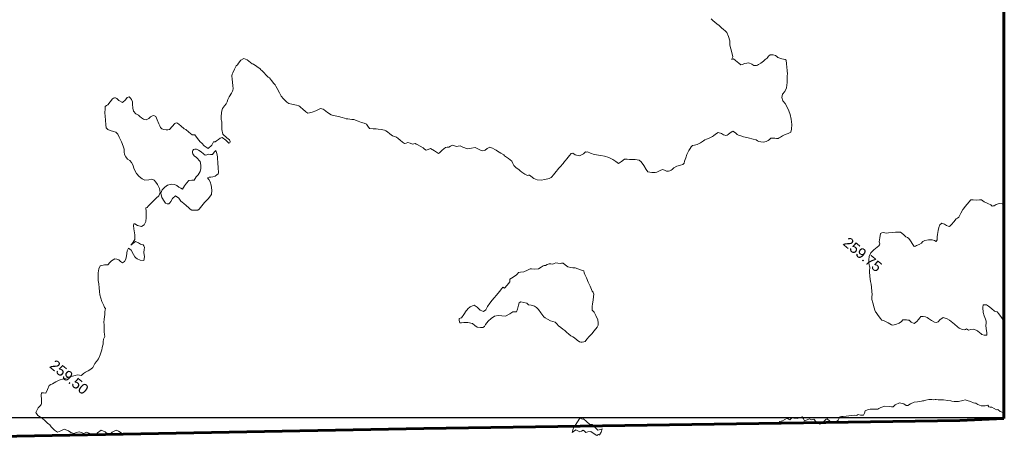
# Model space of a CAD drawing. Header units: millimetres. Extents: x -1567 to 968, y -503 to 481.
# Tile 6 of 49: x -1210 to -1163, y -69 to -49. Entities that reach past the tile are written whole.
import ezdxf

# ---------------------------------------------------------------- set-up
doc = ezdxf.new("R2010")
doc.units = ezdxf.units.MM
doc.layers.get('0').update_dxf_attribs({"lineweight": 0})
doc.layers.add('C-TOPO', color=7, linetype='Continuous')
doc.layers.add('C-TOPO-TEXT', color=7, linetype='Continuous')
doc.styles.get("Standard").update_dxf_attribs({"font": 'arial.ttf'})

# ---------------------------------------------------------------- blocks, each defined once
blk = doc.blocks.new('FXNHM')
at = {"layer": 'C-TOPO', "color": 35, "linetype": 'Continuous', "lineweight": 0, "flags": 128}
for points in [[(-964.004, -58.256), (-964.114, -58.26), (-964.257, -58.269), (-964.371, -58.321), (-964.459, -58.515), (-964.478, -58.654), (-964.523, -58.686), (-964.572, -58.714), (-964.718, -58.711), (-964.92, -58.772), (-964.982, -58.977), (-964.978, -59.119), (-965.012, -59.179), (-965.198, -59.23), (-965.399, -59.293), (-965.438, -59.361), (-965.478, -59.429), (-965.573, -59.46), (-965.688, -59.504), (-965.77, -59.619), (-965.825, -59.714), (-965.88, -59.742), (-965.929, -59.763), (-965.978, -59.782), (-966.113, -59.792), (-966.327, -59.865), (-966.402, -60.028), (-966.478, -60.175), (-966.655, -60.196), (-966.87, -60.169), (-966.978, -60.148), (-967.045, -60.147), (-967.12, -60.144), (-967.287, -60.136), (-967.478, -60.129), (-967.711, -60.155), (-967.882, -60.117), (-967.933, -59.883), (-967.912, -59.714), (-967.923, -59.658), (-967.947, -59.611), (-967.978, -59.556), (-968.06, -59.47), (-968.201, -59.317), (-968.272, -59.214), (-968.186, -59.159), (-968.091, -59.1), (-968.146, -58.905), (-968.211, -58.714), (-968.18, -58.633), (-968.139, -58.553), (-968.067, -58.37), (-968.005, -58.214), (-967.978, -58.167), (-967.914, -58.073), (-967.783, -57.88), (-967.667, -57.714), (-967.554, -57.552), (-967.478, -57.454), (-967.4, -57.404), (-967.333, -57.359), (-967.316, -57.288), (-967.305, -57.214), (-967.268, -57.114), (-967.217, -56.974), (-967.175, -56.836), (-967.15, -56.714), (-967.168, -56.607), (-967.192, -56.499), (-967.192, -56.373), (-967.2, -56.214), (-967.257, -56.022), (-967.314, -55.878), (-967.359, -55.794), (-967.404, -55.714), (-967.44, -55.631), (-967.478, -55.55), (-967.553, -55.447), (-967.619, -55.354), (-967.634, -55.283), (-967.65, -55.214), (-967.721, -55.145), (-967.818, -55.054), (-967.904, -54.945), (-967.978, -54.849), (-968.046, -54.782), (-968.113, -54.714), (-968.2, -54.59), (-968.329, -54.398), (-968.399, -54.293), (-968.445, -54.214), (-968.478, -54.146), (-968.546, -54.146), (-968.637, -54.101), (-968.82, -54.007), (-968.978, -53.915), (-969.102, -53.82), (-969.217, -53.714), (-969.343, -53.593), (-969.478, -53.457), (-969.606, -53.34), (-969.721, -53.214), (-969.831, -53.066), (-969.939, -52.892), (-969.978, -52.736), (-969.858, -52.577), (-969.728, -52.464), (-969.715, -52.328), (-969.717, -52.214), (-969.691, -52.122), (-969.651, -52.041), (-969.572, -51.99), (-969.478, -51.954), (-969.359, -51.958), (-969.248, -51.944), (-969.224, -51.84), (-969.237, -51.714), (-969.317, -51.575), (-969.438, -51.373), (-969.464, -51.228), (-969.315, -51.226), (-969.102, -51.307), (-968.978, -51.36), (-968.904, -51.364), (-968.831, -51.36), (-968.675, -51.318), (-968.524, -51.214), (-968.625, -51.055), (-968.774, -50.917), (-968.853, -50.795), (-968.903, -50.714), (-968.978, -50.662), (-969.03, -50.662), (-969.085, -50.685), (-969.156, -50.714), (-969.276, -50.722), (-969.422, -50.769), (-969.461, -50.926), (-969.478, -51.036), (-969.479, -50.918), (-969.498, -50.714), (-969.645, -50.541), (-969.863, -50.344), (-969.978, -50.245), (-970.022, -50.17), (-969.978, -50.134), (-969.84, -50.118), (-969.655, -50.037), (-969.614, -49.889), (-969.655, -49.714), (-969.755, -49.552), (-969.899, -49.38), (-969.978, -49.293), (-970.022, -49.25), (-970.058, -49.214), (-970.034, -49.158), (-970.026, -49.084), (-970.01, -48.915), (-969.998, -48.714), (-969.976, -48.533), (-969.96, -48.373), (-970.008, -48.214), (-970.157, -48.076), (-970.345, -47.989), (-970.478, -47.95), (-970.604, -47.94), (-970.724, -47.968), (-970.815, -48.082), (-970.948, -48.214), (-971.088, -48.254), (-971.26, -48.26), (-971.461, -48.231), (-971.674, -48.145), (-971.858, -48.033), (-971.978, -47.968), (-972.1, -47.965), (-972.224, -47.968), (-972.354, -47.943), (-972.478, -47.895), (-972.568, -47.808), (-972.654, -47.714), (-972.786, -47.627), (-972.978, -47.521), (-973.205, -47.41), (-973.34, -47.352), (-973.409, -47.342), (-973.478, -47.34), (-973.589, -47.392), (-973.737, -47.455), (-973.861, -47.479), (-973.978, -47.47), (-974.083, -47.374), (-974.22, -47.214), (-974.361, -47.076), (-974.478, -46.955), (-974.591, -46.81), (-974.651, -46.714), (-974.638, -46.644), (-974.618, -46.573), (-974.622, -46.389), (-974.626, -46.214), (-974.607, -46.16), (-974.582, -46.11), (-974.532, -46.085), (-974.478, -46.065), (-974.333, -46.085), (-974.142, -46.049), (-974.107, -45.857), (-974.126, -45.714), (-974.094, -45.669), (-974.06, -45.632), (-973.978, -45.628), (-973.899, -45.66), (-973.791, -45.714), (-973.714, -45.799), (-973.597, -45.933), (-973.478, -46.027), (-973.302, -46.041), (-973.17, -46.021), (-973.074, -46.023), (-972.978, -46.021), (-972.858, -46.006), (-972.735, -45.957), (-972.687, -45.826), (-972.67, -45.714), (-972.644, -45.643), (-972.612, -45.58), (-972.548, -45.551), (-972.478, -45.537), (-972.327, -45.616), (-972.157, -45.714), (-972.054, -45.769), (-971.978, -45.808), (-971.884, -45.808), (-971.796, -45.767), (-971.697, -45.714), (-971.636, -45.664), (-971.585, -45.607), (-971.571, -45.402), (-971.565, -45.214), (-971.538, -45.153), (-971.478, -45.127), (-971.275, -45.125), (-971.068, -45.123), (-970.978, -45.101), (-970.787, -45.105), (-970.587, -45.104), (-970.533, -45.064), (-970.478, -45.025), (-970.27, -45.072), (-970.069, -45.123), (-969.978, -45.116), (-969.806, -45.149), (-969.576, -45.116), (-969.543, -44.883), (-969.576, -44.714), (-969.53, -44.661), (-969.509, -44.582), (-969.478, -44.471), (-969.448, -44.37), (-969.403, -44.288), (-969.179, -44.28), (-968.978, -44.288), (-968.942, -44.25), (-968.978, -44.191), (-969.053, -44.139), (-969.21, -44.163), (-969.478, -44.139), (-969.65, -44), (-969.806, -43.813), (-969.88, -43.714), (-969.93, -43.687), (-969.978, -43.659), (-970.052, -43.562), (-970.184, -43.373), (-970.271, -43.214), (-970.279, -43.051), (-970.271, -42.921), (-970.303, -42.817), (-970.34, -42.714), (-970.37, -42.572), (-970.409, -42.371), (-970.431, -42.261), (-970.453, -42.211), (-970.478, -42.162), (-970.595, -42.046), (-970.806, -41.838), (-970.927, -41.714), (-970.955, -41.645), (-970.978, -41.573), (-971.029, -41.385), (-971.072, -41.214), (-971.048, -41.144), (-971.061, -41.053), (-971.068, -40.871), (-971.013, -40.714), (-970.844, -40.653), (-970.636, -40.651), (-970.532, -40.66), (-970.478, -40.625), (-970.289, -40.613), (-970.09, -40.601), (-970.034, -40.601), (-969.978, -40.601), (-969.858, -40.616), (-969.65, -40.641), (-969.537, -40.654), (-969.478, -40.637), (-969.314, -40.672), (-969.13, -40.714), (-969.054, -40.73), (-968.978, -40.748), (-968.859, -40.799), (-968.649, -40.887), (-968.478, -40.951), (-968.318, -40.985), (-968.192, -41), (-968.084, -41.007), (-967.978, -41), (-967.838, -40.933), (-967.637, -40.825), (-967.533, -40.768), (-967.478, -40.778), (-967.414, -40.778), (-967.3, -40.779), (-967.093, -40.78), (-966.978, -40.778), (-966.924, -40.714), (-966.852, -40.598), (-966.757, -40.435), (-966.7, -40.305), (-966.658, -40.214), (-966.591, -40.18), (-966.533, -40.159), (-966.478, -40.157), (-966.276, -40.142), (-966.067, -40.124), (-965.978, -40.085), (-965.889, -40.032), (-965.743, -39.949), (-965.581, -39.877), (-965.478, -39.835), (-965.391, -39.801), (-965.329, -39.762), (-965.252, -39.714), (-965.163, -39.656), (-965.086, -39.606), (-965.032, -39.583), (-964.978, -39.562), (-964.873, -39.527), (-964.718, -39.474), (-964.596, -39.419), (-964.478, -39.383), (-964.358, -39.42), (-964.242, -39.45), (-964.087, -39.351), (-963.978, -39.258), (-963.902, -39.214), (-963.778, -39.137), (-963.636, -39.055), (-963.558, -39.037), (-963.478, -39.025), (-963.329, -39.027), (-963.167, -39.025), (-963.073, -38.989), (-962.978, -38.953), (-962.869, -38.947), (-962.745, -38.946), (-962.595, -38.947), (-962.478, -38.937), (-962.434, -38.872), (-962.391, -38.801), (-962.281, -38.755), (-962.176, -38.714), (-962.126, -38.659), (-962.082, -38.61), (-962.031, -38.598), (-961.978, -38.589), (-961.833, -38.559), (-961.665, -38.527), (-961.567, -38.533), (-961.478, -38.527), (-961.431, -38.43), (-961.37, -38.322), (-961.156, -38.285), (-960.978, -38.275), (-960.926, -38.265), (-960.91, -38.214), (-960.888, -38.036), (-960.855, -37.837), (-960.799, -37.775), (-960.74, -37.714), (-960.705, -37.624), (-960.66, -37.532), (-960.567, -37.487), (-960.478, -37.452), (-960.421, -37.389), (-960.364, -37.328), (-960.219, -37.296), (-959.999, -37.214), (-959.862, -37.062), (-959.758, -36.934), (-959.59, -36.883), (-959.478, -36.868), (-959.428, -36.842), (-959.379, -36.813), (-959.339, -36.766), (-959.302, -36.714), (-959.28, -36.603), (-959.225, -36.467), (-959.094, -36.417), (-958.978, -36.401), (-958.898, -36.386), (-958.818, -36.374), (-958.642, -36.35), (-958.478, -36.329), (-958.418, -36.331), (-958.358, -36.333), (-958.185, -36.317), (-957.978, -36.311), (-957.878, -36.362), (-957.778, -36.414), (-957.623, -36.418), (-957.478, -36.41), (-957.38, -36.412), (-957.281, -36.41), (-957.115, -36.385), (-956.978, -36.359), (-956.943, -36.321), (-956.908, -36.284), (-956.822, -36.281), (-956.648, -36.271), (-956.478, -36.228), (-956.329, -36.116), (-956.216, -35.975), (-956.09, -35.807), (-956.03, -35.714), (-956.03, -35.662), (-956.031, -35.545), (-956.034, -35.331), (-956.035, -35.214), (-956.034, -35.158), (-956.033, -35.041), (-956.03, -34.829), (-956.029, -34.714), (-956.029, -34.663), (-956.029, -34.547), (-956.03, -34.333), (-956.029, -34.214), (-955.978, -34.15), (-955.845, -34.133), (-955.646, -34.046), (-955.562, -33.844), (-955.548, -33.714), (-955.498, -33.694), (-955.478, -33.644), (-955.329, -33.602), (-955.146, -33.546), (-955.061, -33.492), (-954.978, -33.436), (-954.883, -33.381), (-954.718, -33.294), (-954.523, -33.214), (-954.317, -33.164), (-954.14, -33.14), (-954.059, -33.132), (-953.978, -33.132), (-953.94, -32.97), (-953.896, -32.796), (-953.844, -32.753), (-953.787, -32.714), (-953.699, -32.653), (-953.605, -32.587), (-953.542, -32.534), (-953.478, -32.482), (-953.404, -32.424), (-953.318, -32.374), (-953.187, -32.386), (-952.978, -32.434), (-952.775, -32.504), (-952.648, -32.544), (-952.558, -32.503), (-952.478, -32.45), (-952.407, -32.399), (-952.345, -32.347), (-952.307, -32.282), (-952.272, -32.214), (-952.232, -32.119), (-952.172, -32.019), (-952.072, -31.979), (-951.978, -31.951), (-951.91, -31.892), (-951.857, -31.835), (-951.836, -31.775), (-951.818, -31.714), (-951.797, -31.605), (-951.747, -31.444), (-951.645, -31.299), (-951.573, -31.214), (-951.576, -31.116), (-951.609, -31.036), (-951.675, -30.876), (-951.733, -30.714), (-951.78, -30.517), (-951.8, -30.392), (-951.807, -30.301), (-951.8, -30.214), (-951.737, -30.132), (-951.657, -30.034), (-951.589, -29.866), (-951.536, -29.714), (-951.508, -29.629), (-951.478, -29.545), (-951.416, -29.432), (-951.359, -29.333), (-951.334, -29.274), (-951.312, -29.214), (-951.297, -29.097), (-951.242, -28.95), (-951.094, -28.89), (-950.978, -28.872), (-950.921, -28.85), (-950.868, -28.824), (-950.841, -28.771), (-950.819, -28.714), (-950.801, -28.592), (-950.742, -28.45), (-950.604, -28.432), (-950.478, -28.444), (-950.392, -28.417), (-950.307, -28.384), (-950.183, -28.325), (-949.978, -28.227), (-949.757, -28.125), (-949.625, -28.067), (-949.551, -28.051), (-949.478, -28.034), (-949.384, -27.991), (-949.273, -27.919), (-949.201, -27.809), (-949.158, -27.714), (-949.147, -27.635), (-949.133, -27.559), (-949.059, -27.488), (-948.978, -27.424), (-948.914, -27.378), (-948.859, -27.333), (-948.834, -27.275), (-948.812, -27.214), (-948.775, -27.117), (-948.716, -26.976), (-948.631, -26.851), (-948.58, -26.714), (-948.639, -26.585), (-948.778, -26.413), (-948.963, -26.229), (-949.139, -26.087), (-949.296, -25.991), (-949.478, -25.899), (-949.669, -25.838), (-949.83, -25.806), (-949.972, -25.714), (-950.043, -25.562), (-950.052, -25.4), (-950.097, -25.214), (-950.229, -25.004), (-950.374, -24.826), (-950.444, -24.748), (-950.478, -24.685), (-950.601, -24.561), (-950.826, -24.335), (-950.949, -24.214), (-951.007, -24.214), (-951.158, -24.287), (-951.328, -24.363), (-951.403, -24.363), (-951.478, -24.363), (-951.589, -24.411), (-951.702, -24.49), (-951.717, -24.596), (-951.716, -24.714), (-951.735, -24.824), (-951.759, -24.933), (-951.799, -25.092), (-951.832, -25.214), (-951.858, -25.26), (-951.886, -25.305), (-951.93, -25.345), (-951.978, -25.383), (-952.089, -25.398), (-952.246, -25.445), (-952.372, -25.598), (-952.441, -25.714), (-952.478, -25.761), (-952.595, -25.761), (-952.811, -25.759), (-952.931, -25.761), (-952.978, -25.839), (-952.993, -25.782), (-953.012, -25.714), (-953.128, -25.627), (-953.34, -25.475), (-953.478, -25.373), (-953.55, -25.292), (-953.622, -25.214), (-953.795, -25.094), (-953.978, -24.991), (-954.088, -24.984), (-954.201, -24.991), (-954.328, -24.987), (-954.478, -24.983), (-954.623, -24.983), (-954.748, -24.983), (-954.863, -24.984), (-954.978, -24.983)], [(-934.93, -27.166), (-934.978, -27.166), (-935.039, -27.152), (-935.15, -27.121), (-935.355, -27.064), (-935.478, -27.034), (-935.541, -27.06), (-935.603, -27.088), (-935.794, -27.096), (-935.978, -27.099), (-936.033, -27.1), (-936.087, -27.105), (-936.155, -27.151), (-936.214, -27.214), (-936.142, -27.323), (-935.978, -27.491), (-935.838, -27.585), (-935.697, -27.661), (-935.607, -27.714), (-935.541, -27.798), (-935.478, -27.887), (-935.374, -27.982), (-935.224, -28.119), (-935.151, -28.214), (-935.25, -28.289), (-935.358, -28.334), (-935.418, -28.335), (-935.478, -28.334), (-935.624, -28.341), (-935.813, -28.379), (-935.918, -28.496), (-935.978, -28.587), (-936.037, -28.592), (-936.094, -28.597), (-936.122, -28.654), (-936.151, -28.714), (-936.274, -28.761), (-936.392, -28.8), (-936.478, -28.802), (-936.684, -28.802), (-936.889, -28.802), (-936.978, -28.802), (-937.112, -28.815), (-937.298, -28.893), (-937.353, -29.083), (-937.352, -29.214), (-937.406, -29.286), (-937.478, -29.34), (-937.637, -29.358), (-937.815, -29.377), (-937.898, -29.388), (-937.978, -29.406), (-938.072, -29.466), (-938.153, -29.539), (-938.158, -29.623), (-938.153, -29.714), (-938.148, -29.85), (-938.188, -30.004), (-938.349, -30.042), (-938.478, -30.039), (-938.533, -30.07), (-938.586, -30.106), (-938.649, -30.153), (-938.712, -30.214), (-938.725, -30.316), (-938.744, -30.447), (-938.841, -30.604), (-938.921, -30.714), (-938.978, -30.745), (-939.169, -30.782), (-939.369, -30.822), (-939.424, -30.848), (-939.478, -30.871), (-939.602, -30.844), (-939.814, -30.792), (-939.928, -30.764), (-939.978, -30.756), (-940.039, -30.714), (-940.143, -30.644), (-940.341, -30.508), (-940.478, -30.406), (-940.554, -30.312), (-940.626, -30.214), (-940.728, -30.108), (-940.872, -29.963), (-940.978, -29.862), (-941.075, -29.788), (-941.17, -29.714), (-941.273, -29.608), (-941.406, -29.463), (-941.478, -29.382), (-941.51, -29.328), (-941.542, -29.277), (-941.589, -29.245), (-941.638, -29.214), (-941.71, -29.146), (-941.804, -29.04), (-941.885, -28.909), (-941.948, -28.714), (-941.932, -28.52), (-941.884, -28.316), (-941.856, -28.214), (-941.865, -28.163), (-941.88, -28.115), (-941.928, -28.089), (-941.978, -28.063), (-942.078, -27.893), (-942.169, -27.714), (-942.142, -27.649), (-942.102, -27.59), (-942.041, -27.558), (-941.978, -27.527), (-941.901, -27.452), (-941.767, -27.316), (-941.664, -27.214), (-941.576, -27.123), (-941.478, -27.054), (-941.294, -27.045), (-941.138, -27.054), (-941.058, -27.039), (-940.978, -27.027), (-940.85, -27.065), (-940.644, -27.131), (-940.529, -27.163), (-940.501, -27.112), (-940.478, -27.053), (-940.424, -26.935), (-940.373, -26.819), (-940.373, -26.766), (-940.373, -26.714), (-940.32, -26.618), (-940.214, -26.477), (-940.072, -26.372), (-939.978, -26.319), (-939.885, -26.307), (-939.904, -26.214), (-939.938, -26.164), (-939.978, -26.108), (-940.04, -26.015), (-940.145, -25.846), (-940.214, -25.714), (-940.244, -25.58), (-940.227, -25.465), (-940.098, -25.418), (-939.978, -25.404), (-939.908, -25.376), (-939.848, -25.344), (-939.832, -25.281), (-939.825, -25.214), (-939.83, -25.039), (-939.832, -24.859), (-939.805, -24.786), (-939.78, -24.714), (-939.827, -24.508), (-939.876, -24.316), (-939.877, -24.265), (-939.876, -24.214), (-939.876, -24.015), (-939.876, -23.816), (-939.875, -23.764), (-939.871, -23.714), (-939.779, -23.64), (-939.651, -23.54), (-939.555, -23.452), (-939.478, -23.389), (-939.4, -23.378), (-939.32, -23.372), (-939.14, -23.33), (-938.978, -23.292), (-938.894, -23.297), (-938.863, -23.259), (-938.831, -23.214), (-938.795, -23.113), (-938.717, -22.974), (-938.594, -22.896), (-938.517, -22.872)], [(-940.133, -37.808), (-940.15, -37.714), (-940.118, -37.661), (-940.082, -37.61), (-940.033, -37.488), (-939.978, -37.37), (-939.908, -37.361), (-939.841, -37.351), (-939.833, -37.284), (-939.825, -37.214), (-939.735, -37.162), (-939.61, -37.082), (-939.541, -36.959), (-939.478, -36.866), (-939.369, -36.899), (-939.261, -36.931), (-939.191, -36.82), (-939.145, -36.714), (-939.076, -36.692), (-939.015, -36.677), (-938.978, -36.596), (-938.822, -36.625), (-938.596, -36.596), (-938.523, -36.375), (-938.524, -36.214), (-938.478, -36.175), (-938.31, -36.18), (-938.081, -36.111), (-938.052, -35.885), (-938.081, -35.714), (-938.034, -35.653), (-937.978, -35.596), (-937.871, -35.488), (-937.693, -35.31), (-937.596, -35.214), (-937.522, -35.169), (-937.501, -35.124), (-937.478, -35.076), (-937.375, -35.017), (-937.265, -34.927), (-937.294, -34.823), (-937.33, -34.714), (-937.277, -34.61), (-937.188, -34.504), (-937.064, -34.393), (-936.978, -34.325), (-936.921, -34.271), (-936.892, -34.214), (-936.848, -34.112), (-936.745, -33.947), (-936.583, -33.826), (-936.478, -33.768), (-936.427, -33.714), (-936.408, -33.579), (-936.318, -33.374), (-936.113, -33.283), (-935.978, -33.264), (-935.916, -33.214), (-935.871, -33.084), (-935.791, -32.901), (-935.679, -32.781), (-935.601, -32.714), (-935.553, -32.639), (-935.517, -32.599), (-935.478, -32.557), (-935.42, -32.477), (-935.328, -32.363), (-935.215, -32.272), (-935.135, -32.214), (-935.095, -32.172), (-935.058, -32.134), (-934.978, -32.087), (-934.899, -32.022), (-934.77, -31.922), (-934.597, -31.811), (-934.478, -31.739), (-934.425, -31.714), (-934.332, -31.652), (-934.172, -31.52), (-934.044, -31.362), (-933.978, -31.267), (-933.933, -31.239), (-933.885, -31.214), (-933.733, -31.163), (-933.58, -31.112), (-933.529, -31.085), (-933.478, -31.058), (-933.368, -31.04), (-933.203, -30.989), (-933.06, -30.861), (-932.978, -30.77), (-932.892, -30.8), (-932.837, -30.76), (-932.769, -30.714), (-932.635, -30.691), (-932.518, -30.674), (-932.478, -30.616), (-932.34, -30.617), (-932.153, -30.558)]]:
    blk.add_lwpolyline(points, dxfattribs=at)
for points in [[(-950.978, -38.661), (-950.988, -38.657), (-951.025, -38.647), (-951.053, -38.639), (-951.125, -38.605), (-951.286, -38.528), (-951.478, -38.434), (-951.669, -38.337), (-951.83, -38.253), (-951.903, -38.214), (-951.978, -38.153), (-952.049, -38.178), (-952.141, -38.214), (-952.274, -38.26), (-952.389, -38.302), (-952.434, -38.337), (-952.478, -38.372), (-952.562, -38.431), (-952.694, -38.498), (-952.855, -38.502), (-952.978, -38.498), (-953.034, -38.548), (-953.088, -38.604), (-953.178, -38.657), (-953.265, -38.714), (-953.301, -38.784), (-953.337, -38.855), (-953.405, -38.905), (-953.478, -38.96), (-953.529, -39.049), (-953.566, -39.125), (-953.603, -39.169), (-953.639, -39.214), (-953.663, -39.32), (-953.72, -39.471), (-953.867, -39.599), (-953.978, -39.671), (-954.028, -39.714), (-954.081, -39.844), (-954.167, -40.025), (-954.269, -40.138), (-954.342, -40.214), (-954.341, -40.283), (-954.337, -40.355), (-954.398, -40.537), (-954.454, -40.714), (-954.416, -40.765), (-954.375, -40.817), (-954.371, -41.02), (-954.375, -41.214), (-954.466, -41.226), (-954.468, -41.307), (-954.467, -41.492), (-954.466, -41.714), (-954.469, -41.89), (-954.473, -42.033), (-954.473, -42.214), (-954.441, -42.414), (-954.407, -42.578), (-954.448, -42.714), (-954.609, -42.767), (-954.818, -42.751), (-954.978, -42.774), (-955.076, -42.956), (-955.1, -43.092), (-955.101, -43.153), (-955.1, -43.214), (-955.081, -43.422), (-955.066, -43.626), (-955.095, -43.67), (-955.12, -43.714), (-955.063, -43.79), (-954.978, -43.858), (-954.908, -43.799), (-954.833, -43.714), (-954.675, -43.601), (-954.478, -43.493), (-954.339, -43.493), (-954.202, -43.49), (-954.058, -43.395), (-953.978, -43.319), (-953.956, -43.236), (-953.964, -43.137), (-953.972, -42.933), (-953.954, -42.737), (-953.892, -42.558), (-953.782, -42.41), (-953.628, -42.314), (-953.483, -42.214), (-953.396, -41.993), (-953.358, -41.834), (-953.28, -41.774), (-953.215, -41.714), (-953.257, -41.592), (-953.345, -41.403), (-953.393, -41.298), (-953.359, -41.214), (-953.237, -41.149), (-953.104, -41.087), (-953.041, -41.091), (-952.978, -41.094), (-952.877, -41.033), (-952.731, -40.961), (-952.606, -40.953), (-952.478, -40.969), (-952.286, -41.017), (-952.133, -41.059), (-952.056, -41.064), (-951.978, -41.064), (-951.839, -41.046), (-951.677, -41.015), (-951.578, -40.961), (-951.478, -40.915), (-951.364, -40.929), (-951.238, -40.954), (-951.104, -40.949), (-950.978, -40.94), (-950.865, -40.939), (-950.752, -40.94), (-950.609, -40.941), (-950.478, -40.94), (-950.38, -40.925), (-950.281, -40.91), (-950.119, -40.909), (-949.978, -40.906), (-949.921, -40.869), (-949.867, -40.825), (-949.823, -40.771), (-949.786, -40.714), (-949.782, -40.573), (-949.781, -40.41), (-949.773, -40.312), (-949.765, -40.214), (-949.765, -40.07), (-949.77, -39.922), (-949.774, -39.815), (-949.793, -39.714), (-949.867, -39.622), (-949.978, -39.529), (-950.175, -39.424), (-950.337, -39.355), (-950.409, -39.357), (-950.478, -39.355), (-950.529, -39.293), (-950.58, -39.214), (-950.65, -39.101), (-950.745, -38.947), (-950.843, -38.8), (-950.903, -38.714), (-950.978, -38.661)], [(-946.451, -43.74), (-946.444, -43.736), (-946.414, -43.724), (-946.394, -43.714), (-946.424, -43.565), (-946.478, -43.415), (-946.532, -43.493), (-946.599, -43.592), (-946.801, -43.583), (-946.978, -43.559), (-947.024, -43.59), (-947.07, -43.622), (-947.278, -43.623), (-947.478, -43.622), (-947.521, -43.67), (-947.576, -43.688), (-947.633, -43.714), (-947.607, -43.915), (-947.575, -44.116), (-947.575, -44.214), (-947.538, -44.351), (-947.478, -44.477), (-947.455, -44.385), (-947.427, -44.264), (-947.317, -44.234), (-947.214, -44.214), (-947.176, -44.129), (-947.141, -44.05), (-947.061, -44.049), (-946.978, -44.05), (-946.913, -43.966), (-946.824, -43.868), (-946.631, -43.842), (-946.478, -43.835), (-946.451, -43.74)], [(-968.435, -45.714), (-968.44, -45.708), (-968.462, -45.681), (-968.478, -45.661), (-968.595, -45.545), (-968.808, -45.332), (-968.926, -45.214), (-968.978, -45.139), (-969.095, -45.037), (-969.236, -44.956), (-969.244, -45.081), (-969.236, -45.214), (-969.304, -45.264), (-969.381, -45.311), (-969.428, -45.388), (-969.478, -45.456), (-969.589, -45.46), (-969.736, -45.456), (-969.877, -45.475), (-969.978, -45.498), (-970.041, -45.552), (-970.087, -45.605), (-970.082, -45.659), (-970.067, -45.714), (-970.025, -45.752), (-969.978, -45.786), (-969.926, -45.804), (-969.873, -45.819), (-969.724, -45.808), (-969.478, -45.85), (-969.341, -45.95), (-969.23, -46.083), (-969.161, -46.214), (-969.146, -46.399), (-969.161, -46.531), (-969.133, -46.625), (-969.119, -46.714), (-969.207, -46.785), (-969.311, -46.881), (-969.324, -47.057), (-969.311, -47.214), (-969.292, -47.314), (-969.291, -47.4), (-969.375, -47.424), (-969.478, -47.432), (-969.592, -47.441), (-969.722, -47.47), (-969.846, -47.556), (-969.958, -47.714), (-970.004, -47.866), (-970.015, -48.043), (-969.958, -48.214), (-969.796, -48.339), (-969.594, -48.409), (-969.478, -48.43), (-969.397, -48.404), (-969.33, -48.362), (-969.324, -48.291), (-969.328, -48.214), (-969.357, -48.054), (-969.328, -47.863), (-969.14, -47.851), (-968.978, -47.893), (-968.889, -47.893), (-968.799, -47.893), (-968.639, -47.893), (-968.478, -47.893), (-968.387, -47.898), (-968.299, -47.893), (-968.175, -47.801), (-968.076, -47.714), (-968.063, -47.629), (-968.063, -47.421), (-968.063, -47.214), (-968.063, -47.129), (-968.033, -46.976), (-968.05, -46.714), (-968.174, -46.541), (-968.352, -46.379), (-968.478, -46.285), (-968.615, -46.242), (-968.708, -46.214), (-968.666, -46.154), (-968.604, -46.088), (-968.54, -46.013), (-968.478, -45.93), (-968.45, -45.83), (-968.435, -45.756), (-968.435, -45.714)]]:
    blk.add_lwpolyline(points, close=True, dxfattribs=at)
at = {"layer": 'C-TOPO-TEXT', "color": 35, "linetype": 'Continuous', "lineweight": 0, "char_height": 0.5, "attachment_point": 5}
for s, insert in [('259.75', (-942.194, -29.035)), ('259.50', (-967.724, -57.794))]:
    blk.add_mtext(s, dxfattribs=dict(at, insert=insert))

msp = doc.modelspace()

# ---------------------------------------------------------------- linework, layer by layer
at = {"color": 30, "lineweight": 60}
msp.add_line((-1163.244, -67.735), (-1163.244, 59.21), dxfattribs=at)
msp.add_line((-1163.244, 26.216), (-1163.244, -67.684))
at = {"color": 30, "lineweight": 60, "flags": 128}
msp.add_lwpolyline([(-1163.244, -67.735), (-1165.356, -67.838), (-1191.023, -68.213), (-1223.244, -68.83), (-1250.98, -67.97), (-1278.868, -61.535), (-1287.405, -58.738), (-1301.512, -52.813), (-1313.1, -47.014), (-1296.546, -28.647), (-1284.007, -14.068), (-1260.954, 11.835), (-1233.025, 43.455), (-1216.675, 62.143), (-1201.229, 79.564), (-1186.873, 69.586), (-1173.259, 63.101), (-1163.244, 59.21)], dxfattribs=at)
at = {"color": 6, "lineweight": 30}
msp.add_lwpolyline([(-1163.244, 26.216), (-1237.791, 26.216), (-1237.791, -67.684), (-1163.244, -67.684)], close=True, dxfattribs=at)

# ---------------------------------------------------------------- block references
at = {"rotation": 320.3726000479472}
msp.add_blockref('FXNHM', (-425.802, -638.455), dxfattribs=at)

doc.saveas('drawing.dxf')
